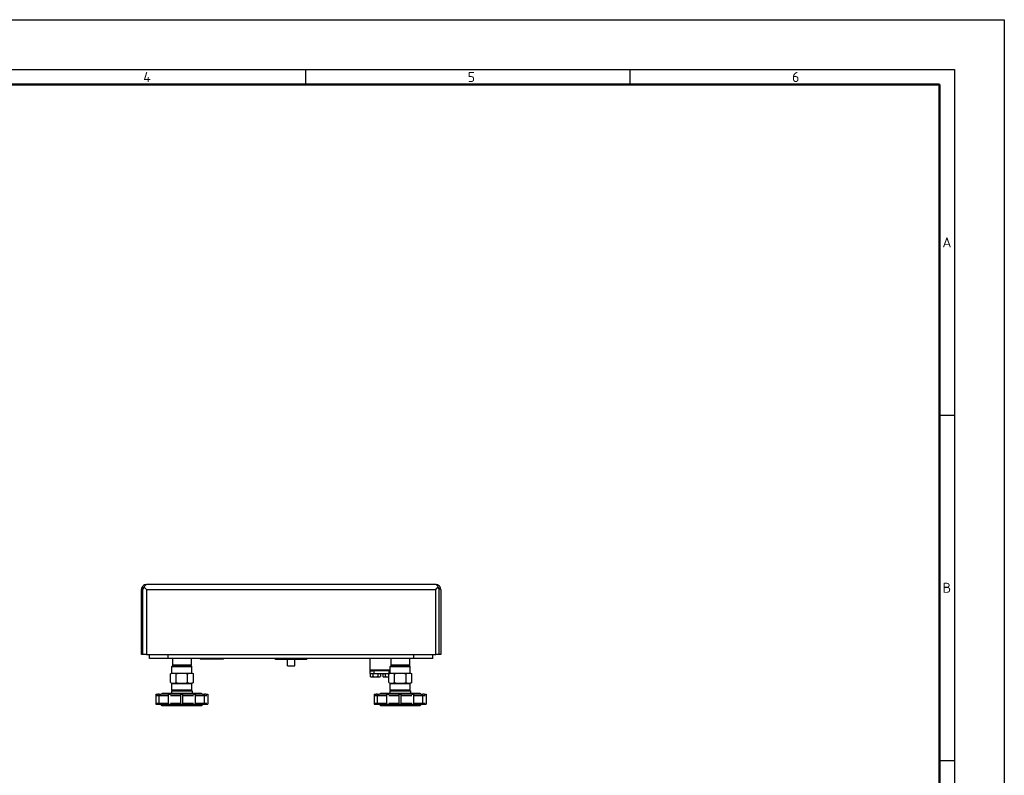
# Model space of a CAD drawing. Header units: millimetres. Extents: x 0 to 1680, y 0 to 1188.
# Tile 7 of 7: x 891 to 1680, y 582 to 1188. Entities that reach past the tile are written whole.
import ezdxf

# ---------------------------------------------------------------- set-up
doc = ezdxf.new("R2010")
doc.units = ezdxf.units.MM
doc.header["$LTSCALE"] = 4
for name, color, linetype in [('3_ALL_AXES', 7, 'Continuous'), ('A_ACHSEN', 7, 'Continuous'), ('AXES', 7, 'Continuous'), ('SURFACE_ELEMENTS', 7, 'Continuous')]:
    doc.layers.add(name, color=color, linetype=linetype)
doc.layers.add('AM_BOR', color=7, linetype='Continuous', lineweight=50)
doc.styles.add('Note', font='isocpeur.ttf')

# ---------------------------------------------------------------- blocks, each defined once
blk = doc.blocks.new('MT_ISO_A3')
at = {"layer": 'AM_BOR', "lineweight": 25}
for p, q in [((20, 287), (410, 287)), ((280, 287), (280, 284)), ((345, 287), (345, 284)), ((410, 287), (410, 10)), ((407, 217.75), (410, 217.75)), ((407, 148.5), (410, 148.5))]:
    blk.add_line(p, q, dxfattribs=at)
at = {"layer": 'AM_BOR', "lineweight": 50}
for p, q in [((23, 284), (407, 284)), ((407, 284), (407, 13))]:
    blk.add_line(p, q, dxfattribs=at)
at = {"layer": 'Defpoints', "lineweight": 25}
for p, q in [((0, 297), (420, 297)), ((420, 297), (420, 0))]:
    blk.add_line(p, q, dxfattribs=at)
at = {"layer": 'AM_BOR', "lineweight": 25, "char_height": 2, "style": 'Note'}
for s, insert, attachment_point in [('\\fISOCPEUR|b0|i0;\\H2.0000;4', (247.5, 285.5), 4), ('\\fISOCPEUR|b0|i0;\\H2.0000;5', (312.5, 285.5), 4), ('\\fISOCPEUR|b0|i0;\\H2.0000;6', (377.5, 285.5), 4), ('\\fISOCPEUR|b0|i0;\\H2.0000;A', (408.5, 252.37), 5), ('\\fISOCPEUR|b0|i0;\\H2.0000;B', (408.5, 183.12), 5)]:
    blk.add_mtext(s, dxfattribs=dict(at, insert=insert, attachment_point=attachment_point))

msp = doc.modelspace()

# ---------------------------------------------------------------- linework, layer by layer
at = {"color": 7, "linetype": 'Continuous'}
for p, q in [((1224.39, 735.06), (992.49, 735.06)), ((988.49, 679.06), (988.49, 731.06)), ((990.59, 733.01), (992.54, 731.06)), ((1224.33, 731.06), (1226.28, 733.01)), ((1228.39, 731.06), (1228.39, 679.06)), ((989.69, 679.06), (988.49, 679.06)), ((992.54, 679.06), (989.69, 679.06)), ((992.54, 679.06), (1224.33, 679.06)), ((994.94, 675.86), (994.94, 679.06)), ((1009.94, 675.86), (1009.94, 679.06)), ((1206.94, 675.86), (1206.94, 679.06)), ((1221.94, 675.86), (1221.94, 679.06)), ((1227.19, 679.06), (1224.33, 679.06)), ((1228.39, 679.06), (1227.19, 679.06)), ((1009.94, 675.86), (994.94, 675.86)), ((1206.94, 675.86), (1009.94, 675.86)), ((1013.44, 675.86), (1013.44, 670.36)), ((1028.44, 675.86), (1028.44, 670.36)), ((1039.89, 675.36), (1036.05, 675.36)), ((1049.99, 675.36), (1039.89, 675.36)), ((1053.82, 675.36), (1049.99, 675.36)), ((1095.94, 674.86), (1095.94, 675.86)), ((1120.94, 674.86), (1095.94, 674.86)), ((1105.44, 669.86), (1105.44, 674.86)), ((1111.44, 669.86), (1111.44, 674.86)), ((1120.94, 674.86), (1120.94, 675.86)), ((1188.44, 675.86), (1188.44, 670.36)), ((1203.44, 675.86), (1203.44, 670.36)), ((1221.94, 675.86), (1206.94, 675.86)), ((1011.7, 656.64), (1011.7, 663.4)), ((1013.44, 669.86), (1012.94, 669.36)), ((1012.94, 664.11), (1012.94, 669.36)), ((1012.94, 669.36), (1028.94, 669.36)), ((1013.94, 669.86), (1013.44, 670.36)), ((1028.44, 670.36), (1013.44, 670.36)), ((1013.44, 669.86), (1013.94, 669.86)), ((1013.94, 669.86), (1015.44, 669.86)), ((1015.44, 669.86), (1015.94, 669.86)), ((1015.94, 669.86), (1016.69, 669.86)), ((1016.32, 656.64), (1016.32, 663.4)), ((1016.69, 669.86), (1025.19, 669.86)), ((1025.19, 669.86), (1025.94, 669.86)), ((1025.56, 656.64), (1025.56, 663.4)), ((1025.94, 669.86), (1026.44, 669.86)), ((1026.44, 669.86), (1027.94, 669.86)), ((1027.94, 669.86), (1028.44, 670.36)), ((1027.94, 669.86), (1028.44, 669.86)), ((1028.44, 669.86), (1028.94, 669.36)), ((1028.94, 664.11), (1028.94, 669.36)), ((1030.18, 656.64), (1030.18, 663.4)), ((1172.44, 665.86), (1171.94, 666.36)), ((1180.94, 666.36), (1171.94, 666.36)), ((1174.29, 665.86), (1173.95, 665.86)), ((1174.94, 665.86), (1174.29, 665.86)), ((1175.94, 665.86), (1174.94, 665.86)), ((1177.59, 665.86), (1175.94, 665.86)), ((1177.94, 665.86), (1177.59, 665.86)), ((1178.19, 665.86), (1177.94, 665.86)), ((1180.94, 665.86), (1178.19, 665.86)), ((1187.94, 666.36), (1180.94, 666.36)), ((1183.69, 665.86), (1180.94, 665.86)), ((1183.94, 665.86), (1183.69, 665.86)), ((1184.29, 665.86), (1183.94, 665.86)), ((1185.94, 665.86), (1184.29, 665.86)), ((1186.94, 665.86), (1185.94, 665.86)), ((1186.7, 656.64), (1186.7, 663.4)), ((1187.59, 665.86), (1186.94, 665.86)), ((1187.93, 665.86), (1187.59, 665.86)), ((1188.44, 669.86), (1187.94, 669.36)), ((1187.94, 664.11), (1187.94, 669.36)), ((1187.94, 669.36), (1203.94, 669.36)), ((1188.94, 669.86), (1188.44, 670.36)), ((1203.44, 670.36), (1188.44, 670.36)), ((1188.44, 669.86), (1188.94, 669.86)), ((1188.94, 669.86), (1190.44, 669.86)), ((1190.44, 669.86), (1190.94, 669.86)), ((1190.94, 669.86), (1191.69, 669.86)), ((1191.32, 656.64), (1191.32, 663.4)), ((1191.69, 669.86), (1200.19, 669.86)), ((1200.19, 669.86), (1200.94, 669.86)), ((1200.56, 656.64), (1200.56, 663.4)), ((1200.94, 669.86), (1201.44, 669.86)), ((1201.44, 669.86), (1202.94, 669.86)), ((1202.94, 669.86), (1203.44, 670.36)), ((1202.94, 669.86), (1203.44, 669.86)), ((1203.44, 669.86), (1203.94, 669.36)), ((1203.94, 664.11), (1203.94, 669.36)), ((1205.18, 656.64), (1205.18, 663.4)), ((1011.7, 656.64), (1013.47, 655.61)), ((1012.94, 650.36), (1012.94, 655.61)), ((1012.94, 655.61), (1013.47, 655.61)), ((1013.47, 655.61), (1028.4, 655.61)), ((1030.18, 656.64), (1028.4, 655.61)), ((1028.4, 655.61), (1028.94, 655.61)), ((1028.94, 650.36), (1028.94, 655.61)), ((1186.7, 656.64), (1188.47, 655.61)), ((1187.94, 650.36), (1187.94, 655.61)), ((1187.94, 655.61), (1188.47, 655.61)), ((1188.47, 655.61), (1203.4, 655.61)), ((1205.18, 656.64), (1203.4, 655.61)), ((1203.4, 655.61), (1203.94, 655.61)), ((1203.94, 650.36), (1203.94, 655.61)), ((1002.82, 647.16), (1002.24, 647.16)), ((1004.69, 647.16), (1004.42, 647.16)), ((1005.39, 647.86), (1004.69, 647.16)), ((1010.14, 647.16), (1004.69, 647.16)), ((1005.39, 647.86), (1012.69, 647.86)), ((1020.14, 647.16), (1011.74, 647.16)), ((1012.69, 649.86), (1012.69, 647.86)), ((1012.69, 647.86), (1029.19, 647.86)), ((1013.44, 649.86), (1012.94, 650.36)), ((1028.94, 650.36), (1012.94, 650.36)), ((1030.14, 647.16), (1021.74, 647.16)), ((1028.44, 649.86), (1028.94, 650.36)), ((1029.19, 649.86), (1029.19, 647.86)), ((1029.19, 647.86), (1036.49, 647.86)), ((1037.19, 647.16), (1031.74, 647.16)), ((1036.49, 647.86), (1037.19, 647.16)), ((1037.46, 647.16), (1037.19, 647.16)), ((1039.64, 647.16), (1039.06, 647.16)), ((1177.82, 647.16), (1177.24, 647.16)), ((1179.69, 647.16), (1179.42, 647.16)), ((1180.39, 647.86), (1179.69, 647.16)), ((1185.14, 647.16), (1179.69, 647.16)), ((1180.39, 647.86), (1187.69, 647.86)), ((1195.14, 647.16), (1186.74, 647.16)), ((1187.69, 649.86), (1187.69, 647.86)), ((1187.69, 647.86), (1204.19, 647.86)), ((1188.44, 649.86), (1187.94, 650.36)), ((1203.94, 650.36), (1187.94, 650.36)), ((1205.14, 647.16), (1196.74, 647.16)), ((1203.44, 649.86), (1203.94, 650.36)), ((1204.19, 649.86), (1204.19, 647.86)), ((1204.19, 647.86), (1211.49, 647.86)), ((1212.19, 647.16), (1206.74, 647.16)), ((1211.49, 647.86), (1212.19, 647.16)), ((1212.46, 647.16), (1212.19, 647.16)), ((1214.64, 647.16), (1214.06, 647.16)), ((1001.74, 639.16), (1002.82, 639.16)), ((1005.24, 637.86), (1003.94, 639.16)), ((1004.42, 639.16), (1010.14, 639.16)), ((1011.74, 639.16), (1020.14, 639.16)), ((1021.74, 639.16), (1030.14, 639.16)), ((1031.74, 639.16), (1037.46, 639.16)), ((1036.64, 637.86), (1037.94, 639.16)), ((1039.06, 639.16), (1040.14, 639.16)), ((1176.74, 639.16), (1177.82, 639.16)), ((1180.24, 637.86), (1178.94, 639.16)), ((1179.42, 639.16), (1185.14, 639.16)), ((1186.74, 639.16), (1195.14, 639.16)), ((1196.74, 639.16), (1205.14, 639.16)), ((1206.74, 639.16), (1212.46, 639.16)), ((1211.64, 637.86), (1212.94, 639.16)), ((1214.06, 639.16), (1215.14, 639.16)), ((1036.64, 637.86), (1005.24, 637.86)), ((1211.64, 637.86), (1180.24, 637.86))]:
    msp.add_line(p, q, dxfattribs=at)
at = {"color": 3, "linetype": 'Continuous'}
for p, q in [((989.69, 679.06), (989.69, 731.06)), ((989.69, 679.06), (989.69, 731.06)), ((1227.19, 679.06), (1227.19, 731.06)), ((1227.19, 679.06), (1227.19, 731.06)), ((1012.69, 649.86), (1013.44, 649.86)), ((1013.44, 649.86), (1015.35, 649.86)), ((1015.35, 649.86), (1015.44, 649.86)), ((1015.44, 649.86), (1015.94, 649.86)), ((1015.94, 649.86), (1020.94, 649.86)), ((1020.94, 649.86), (1025.94, 649.86)), ((1025.94, 649.86), (1026.44, 649.86)), ((1026.44, 649.86), (1026.52, 649.86)), ((1026.52, 649.86), (1028.44, 649.86)), ((1028.44, 649.86), (1029.19, 649.86)), ((1187.69, 649.86), (1188.44, 649.86)), ((1188.44, 649.86), (1190.35, 649.86)), ((1190.35, 649.86), (1190.44, 649.86)), ((1190.44, 649.86), (1190.94, 649.86)), ((1190.94, 649.86), (1195.94, 649.86)), ((1195.94, 649.86), (1200.94, 649.86)), ((1200.94, 649.86), (1201.44, 649.86)), ((1201.44, 649.86), (1201.52, 649.86)), ((1201.52, 649.86), (1203.44, 649.86)), ((1203.44, 649.86), (1204.19, 649.86))]:
    msp.add_line(p, q, dxfattribs=at)
at = {"color": 9, "linetype": 'Continuous'}
for p, q in [((992.54, 731.06), (992.54, 679.06)), ((992.54, 731.06), (1224.33, 731.06)), ((1224.33, 679.06), (1224.33, 731.06)), ((1036.44, 675.61), (1035.62, 675.61)), ((1038.44, 675.61), (1036.44, 675.61)), ((1038.57, 675.61), (1038.44, 675.61)), ((1039.89, 675.61), (1038.57, 675.61)), ((1039.89, 675.86), (1039.89, 675.61)), ((1049.99, 675.61), (1039.89, 675.61)), ((1039.89, 675.36), (1039.89, 675.61)), ((1049.99, 675.86), (1049.99, 675.61)), ((1049.99, 675.36), (1049.99, 675.61)), ((1053.44, 675.61), (1049.99, 675.61)), ((1054.25, 675.61), (1053.44, 675.61)), ((1002.82, 645.86), (1000.94, 645.86)), ((1000.94, 639.96), (1002.82, 639.96)), ((1010.14, 645.86), (1002.82, 645.86)), ((1002.82, 639.96), (1010.14, 639.96)), ((1020.14, 645.86), (1011.74, 645.86)), ((1011.74, 639.96), (1020.14, 639.96)), ((1030.14, 645.86), (1021.74, 645.86)), ((1021.74, 639.96), (1030.14, 639.96)), ((1039.06, 645.86), (1031.74, 645.86)), ((1031.74, 639.96), (1039.06, 639.96)), ((1040.94, 645.86), (1039.06, 645.86)), ((1039.06, 639.96), (1040.94, 639.96)), ((1177.82, 645.86), (1175.94, 645.86)), ((1175.94, 639.96), (1177.82, 639.96)), ((1185.14, 645.86), (1177.82, 645.86)), ((1177.82, 639.96), (1185.14, 639.96)), ((1195.14, 645.86), (1186.74, 645.86)), ((1186.74, 639.96), (1195.14, 639.96)), ((1205.14, 645.86), (1196.74, 645.86)), ((1196.74, 639.96), (1205.14, 639.96)), ((1214.06, 645.86), (1206.74, 645.86)), ((1206.74, 639.96), (1214.06, 639.96)), ((1215.94, 645.86), (1214.06, 645.86)), ((1214.06, 639.96), (1215.94, 639.96))]:
    msp.add_line(p, q, dxfattribs=at)
at = {"color": 7, "linetype": 'Continuous'}
for points in [[(990.59, 733.01), (991.51, 732.1), (992.54, 731.06)], [(1224.33, 731.06), (1225.37, 732.1), (1226.28, 733.01)]]:
    msp.add_lwpolyline(points, dxfattribs=at)
for centre, radius, start, end in [((992.49, 731.06), 4, 136.24076, 150.83616), ((992.49, 731.06), 4, 90, 136.24076), ((1224.39, 731.06), 4, 43.75924, 90), ((1224.39, 731.06), 4, 29.16384, 43.75924), ((992.49, 731.06), 4, 150.83616, 180), ((1224.39, 731.06), 4, 0, 29.16384), ((1035.19, 675.36), 0.5, 30, 90), ((1036.05, 675.86), 0.5, 210, 270), ((1053.82, 675.86), 0.5, 270, 330), ((1054.69, 675.36), 0.5, 90, 150), ((1002.24, 645.86), 1.3, 110.92876, 112.82377), ((1002.24, 645.86), 1.3, 90, 110.92876), ((1039.64, 645.86), 1.3, 69.07124, 90), ((1039.64, 645.86), 1.3, 67.17623, 69.07124), ((1177.24, 645.86), 1.3, 110.92876, 112.82377), ((1177.24, 645.86), 1.3, 90, 110.92876), ((1214.64, 645.86), 1.3, 69.07124, 90), ((1214.64, 645.86), 1.3, 67.17623, 69.07124)]:
    msp.add_arc(centre, radius, start, end, dxfattribs=at)
at = {"color": 3, "linetype": 'Continuous'}
for centre, start, end in [((992.49, 731.06), 157.5, 180), ((992.49, 731.06), 130.75909, 157.5), ((1224.39, 731.06), 22.5, 49.24091), ((1224.39, 731.06), 0, 22.5)]:
    msp.add_arc(centre, 2.8, start, end, dxfattribs=at)
at = {"color": 7, "linetype": 'Continuous'}
for points, knots in [([(990.59, 733.01), (990.76, 733.33), (991.07, 733.9), (991.46, 734.43), (991.66, 734.64)], [0, 0, 0, 0, 0.554987, 1, 1, 1, 1]), ([(991.66, 734.64), (991.78, 734.76), (992.03, 734.97), (992.35, 735.06), (992.49, 735.06)], [0, 0, 0, 0, 0.548906, 1, 1, 1, 1]), ([(1225.21, 734.64), (1225.09, 734.76), (1224.85, 734.97), (1224.53, 735.06), (1224.39, 735.06)], [0, 0, 0, 0, 0.548906, 1, 1, 1, 1]), ([(1226.28, 733.01), (1226.12, 733.33), (1225.8, 733.9), (1225.42, 734.43), (1225.21, 734.64)], [0, 0, 0, 0, 0.554987, 1, 1, 1, 1]), ([(988.99, 733.01), (989.06, 732.66), (989.22, 731.99), (989.5, 731.35), (989.69, 731.06)], [0, 0, 0, 0, 0.50935, 1, 1, 1, 1]), ([(989.69, 731.06), (989.88, 731.36), (990.21, 731.99), (990.47, 732.66), (990.59, 733.01)], [0, 0, 0, 0, 0.487283, 1, 1, 1, 1]), ([(1226.28, 733.01), (1226.4, 732.66), (1226.67, 731.99), (1227, 731.36), (1227.19, 731.06)], [0, 0, 0, 0, 0.512717, 1, 1, 1, 1]), ([(1227.19, 731.06), (1227.37, 731.35), (1227.65, 731.99), (1227.81, 732.66), (1227.88, 733.01)], [0, 0, 0, 0, 0.490648, 1, 1, 1, 1]), ([(1011.7, 656.64), (1012.06, 656.43), (1012.8, 656.07), (1014.01, 655.85), (1015.22, 656.07), (1015.95, 656.43), (1016.32, 656.64)], [0, 0, 0, 0, 0.257464, 0.5, 0.742536, 1, 1, 1, 1]), ([(1016.32, 656.64), (1017.07, 656.42), (1018.59, 656.06), (1020.94, 655.85), (1023.28, 656.06), (1024.81, 656.42), (1025.56, 656.64)], [0, 0, 0, 0, 0.25005, 0.5, 0.74995, 1, 1, 1, 1]), ([(1025.56, 656.64), (1025.92, 656.43), (1026.66, 656.07), (1027.87, 655.85), (1029.08, 656.07), (1029.81, 656.43), (1030.18, 656.64)], [0, 0, 0, 0, 0.257464, 0.5, 0.742536, 1, 1, 1, 1]), ([(1186.7, 656.64), (1187.06, 656.43), (1187.8, 656.07), (1189.01, 655.85), (1190.22, 656.07), (1190.95, 656.43), (1191.32, 656.64)], [0, 0, 0, 0, 0.257464, 0.5, 0.742536, 1, 1, 1, 1]), ([(1191.32, 656.64), (1192.07, 656.42), (1193.59, 656.06), (1195.94, 655.85), (1198.28, 656.06), (1199.81, 656.42), (1200.56, 656.64)], [0, 0, 0, 0, 0.25005, 0.5, 0.74995, 1, 1, 1, 1]), ([(1200.56, 656.64), (1200.92, 656.43), (1201.66, 656.07), (1202.87, 655.85), (1204.08, 656.07), (1204.81, 656.43), (1205.18, 656.64)], [0, 0, 0, 0, 0.257464, 0.5, 0.742536, 1, 1, 1, 1])]:
    msp.add_open_spline(points, degree=3, knots=knots, dxfattribs=at)
at = {"layer": '3_ALL_AXES', "color": 7, "linetype": 'Continuous'}
for p, q in [((1171.9, 663.51), (1171.9, 661.37)), ((1172.44, 663.51), (1171.9, 663.51)), ((1172.79, 663.86), (1172.44, 663.51)), ((1172.91, 663.51), (1172.44, 663.51)), ((1173.92, 663.51), (1172.91, 663.51)), ((1175.94, 663.51), (1173.92, 663.51)), ((1173.92, 663.51), (1173.92, 661.37)), ((1177.96, 663.51), (1175.94, 663.51)), ((1178.97, 663.51), (1177.96, 663.51)), ((1177.96, 663.51), (1177.96, 661.37)), ((1179.44, 663.51), (1178.97, 663.51)), ((1179.09, 663.86), (1179.44, 663.51)), ((1179.98, 663.51), (1179.44, 663.51)), ((1179.98, 663.51), (1179.98, 661.37)), ((1181.9, 663.51), (1181.9, 661.37)), ((1182.44, 663.51), (1181.9, 663.51)), ((1182.79, 663.86), (1182.44, 663.51)), ((1182.91, 663.51), (1182.44, 663.51)), ((1183.92, 663.51), (1182.91, 663.51)), ((1185.94, 663.51), (1183.92, 663.51)), ((1183.92, 663.51), (1183.92, 661.37)), ((1186.9, 663.51), (1185.94, 663.51)), ((1171.9, 661.37), (1171.9, 661.37)), ((1172.44, 661.06), (1171.9, 661.37)), ((1171.9, 661.37), (1171.9, 661.37)), ((1171.9, 661.37), (1171.9, 661.37)), ((1172.44, 661.06), (1172.91, 661.06)), ((1172.91, 661.06), (1175.94, 661.06)), ((1175.94, 661.06), (1178.97, 661.06)), ((1178.97, 661.06), (1179.44, 661.06)), ((1179.44, 661.06), (1179.98, 661.37)), ((1179.98, 661.37), (1179.98, 661.37)), ((1181.9, 661.37), (1181.9, 661.37)), ((1182.44, 661.06), (1181.9, 661.37)), ((1181.9, 661.37), (1181.9, 661.37)), ((1181.9, 661.37), (1181.9, 661.37)), ((1182.44, 661.06), (1182.91, 661.06)), ((1182.91, 661.06), (1185.94, 661.06)), ((1185.94, 661.06), (1186.7, 661.06))]:
    msp.add_line(p, q, dxfattribs=at)
msp.add_arc((1185.94, 667.32), 6.26, 270.05628, 277.00125, dxfattribs=at)
for points, knots in [([(1171.9, 661.37), (1171.98, 661.33), (1172.14, 661.24), (1172.39, 661.14), (1172.65, 661.08), (1172.82, 661.06), (1172.91, 661.06)], [0, 0, 0, 0, 0.261552, 0.514378, 0.759513, 1, 1, 1, 1]), ([(1172.91, 661.06), (1172.99, 661.06), (1173.17, 661.08), (1173.42, 661.14), (1173.68, 661.24), (1173.84, 661.33), (1173.92, 661.37)], [0, 0, 0, 0, 0.240451, 0.485571, 0.738411, 1, 1, 1, 1]), ([(1173.92, 661.37), (1174.25, 661.28), (1174.75, 661.16), (1175.43, 661.08), (1175.77, 661.06), (1175.94, 661.06)], [0, 0, 0, 0, 0.499901, 0.749952, 1, 1, 1, 1]), ([(1175.94, 661.06), (1176.11, 661.06), (1176.45, 661.08), (1177.13, 661.16), (1177.63, 661.28), (1177.96, 661.37)], [0, 0, 0, 0, 0.250048, 0.500099, 1, 1, 1, 1]), ([(1177.96, 661.37), (1178.04, 661.33), (1178.2, 661.24), (1178.46, 661.14), (1178.71, 661.08), (1178.88, 661.06), (1178.97, 661.06)], [0, 0, 0, 0, 0.261697, 0.514565, 0.75964, 1, 1, 1, 1]), ([(1178.97, 661.06), (1179.06, 661.06), (1179.23, 661.08), (1179.48, 661.14), (1179.73, 661.24), (1179.9, 661.33), (1179.98, 661.37)], [0, 0, 0, 0, 0.240396, 0.485486, 0.73834, 1, 1, 1, 1]), ([(1181.9, 661.37), (1181.98, 661.33), (1182.14, 661.24), (1182.39, 661.14), (1182.65, 661.08), (1182.82, 661.06), (1182.91, 661.06)], [0, 0, 0, 0, 0.261552, 0.514378, 0.759513, 1, 1, 1, 1]), ([(1182.91, 661.06), (1182.99, 661.06), (1183.17, 661.08), (1183.42, 661.14), (1183.68, 661.24), (1183.84, 661.33), (1183.92, 661.37)], [0, 0, 0, 0, 0.240451, 0.485571, 0.738411, 1, 1, 1, 1]), ([(1183.92, 661.37), (1184.25, 661.28), (1184.75, 661.16), (1185.43, 661.08), (1185.77, 661.06), (1185.94, 661.06)], [0, 0, 0, 0, 0.499901, 0.749952, 1, 1, 1, 1])]:
    msp.add_open_spline(points, degree=3, knots=knots, dxfattribs=at)
at = {"layer": 'A_ACHSEN', "color": 7, "linetype": 'Continuous'}
msp.add_line((1105.44, 669.86), (1111.44, 669.86), dxfattribs=at)
at = {"layer": 'AXES', "color": 7, "linetype": 'Continuous'}
for p, q in [((1171.94, 666.36), (1171.94, 675.86)), ((1011.7, 663.4), (1012.94, 664.11)), ((1012.94, 664.11), (1014.01, 664.11)), ((1014.01, 664.11), (1020.94, 664.11)), ((1030.18, 663.4), (1028.94, 664.11)), ((1171.94, 663.86), (1171.94, 665.86)), ((1171.94, 665.86), (1172.44, 665.86)), ((1172.44, 665.86), (1173.94, 665.86)), ((1173.94, 665.86), (1173.95, 665.86)), ((1186.7, 663.4), (1187.94, 664.11)), ((1187.93, 665.86), (1187.94, 665.86)), ((1187.94, 664.11), (1189.01, 664.11)), ((1189.01, 664.11), (1195.94, 664.11)), ((1205.18, 663.4), (1203.94, 664.11))]:
    msp.add_line(p, q, dxfattribs=at)
at = {"layer": 'AXES', "color": 3, "linetype": 'Continuous'}
for p, q in [((1171.94, 663.86), (1173.21, 663.86)), ((1173.21, 663.86), (1173.94, 663.86)), ((1173.94, 663.86), (1174.94, 663.86)), ((1174.94, 663.86), (1186.94, 663.86)), ((1186.94, 663.86), (1187.5, 663.86))]:
    msp.add_line(p, q, dxfattribs=at)
at = {"layer": 'AXES', "color": 9, "linetype": 'Continuous'}
for p, q in [((1174.94, 663.86), (1174.94, 665.86)), ((1186.94, 663.86), (1186.94, 665.86))]:
    msp.add_line(p, q, dxfattribs=at)
at = {"layer": 'AXES', "color": 6, "linetype": 'Continuous'}
for p, q in [((1000.14, 647.16), (1001.74, 647.16)), ((1000.14, 647.16), (1000.14, 639.16)), ((1001.74, 647.16), (1001.74, 647.05)), ((1002.82, 647.16), (1002.92, 647.16)), ((1002.82, 639.16), (1002.82, 647.16)), ((1002.92, 647.16), (1004.42, 647.16)), ((1010.14, 647.16), (1010.54, 647.16)), ((1010.14, 639.16), (1010.14, 647.16)), ((1010.54, 647.16), (1011.74, 647.16)), ((1020.14, 647.16), (1020.94, 647.16)), ((1020.14, 639.16), (1020.14, 647.16)), ((1020.94, 647.16), (1021.74, 647.16)), ((1021.74, 639.16), (1021.74, 647.16)), ((1030.14, 647.16), (1031.34, 647.16)), ((1031.34, 647.16), (1031.74, 647.16)), ((1031.74, 639.16), (1031.74, 647.16)), ((1037.46, 647.16), (1038.95, 647.16)), ((1038.95, 647.16), (1039.06, 647.16)), ((1039.06, 639.16), (1039.06, 647.16)), ((1040.14, 647.16), (1041.74, 647.16)), ((1040.14, 647.16), (1040.14, 647.05)), ((1041.74, 647.16), (1041.74, 639.16)), ((1175.14, 647.16), (1176.74, 647.16)), ((1175.14, 647.16), (1175.14, 639.16)), ((1176.74, 647.16), (1176.74, 647.05)), ((1177.82, 647.16), (1177.92, 647.16)), ((1177.82, 639.16), (1177.82, 647.16)), ((1177.92, 647.16), (1179.42, 647.16)), ((1185.14, 647.16), (1185.54, 647.16)), ((1185.14, 639.16), (1185.14, 647.16)), ((1185.54, 647.16), (1186.74, 647.16)), ((1195.14, 647.16), (1195.94, 647.16)), ((1195.14, 639.16), (1195.14, 647.16)), ((1195.94, 647.16), (1196.74, 647.16)), ((1196.74, 639.16), (1196.74, 647.16)), ((1205.14, 647.16), (1206.34, 647.16)), ((1206.34, 647.16), (1206.74, 647.16)), ((1206.74, 639.16), (1206.74, 647.16)), ((1212.46, 647.16), (1213.95, 647.16)), ((1213.95, 647.16), (1214.06, 647.16)), ((1214.06, 639.16), (1214.06, 647.16)), ((1215.14, 647.16), (1216.74, 647.16)), ((1215.14, 647.16), (1215.14, 647.05)), ((1216.74, 647.16), (1216.74, 639.16)), ((1000.14, 639.16), (1001.74, 639.16)), ((1002.82, 639.16), (1002.92, 639.16)), ((1002.92, 639.16), (1004.42, 639.16)), ((1010.14, 639.16), (1010.54, 639.16)), ((1010.54, 639.16), (1011.74, 639.16)), ((1020.14, 639.16), (1020.94, 639.16)), ((1020.94, 639.16), (1021.74, 639.16)), ((1030.14, 639.16), (1031.34, 639.16)), ((1031.34, 639.16), (1031.74, 639.16)), ((1037.46, 639.16), (1038.95, 639.16)), ((1038.95, 639.16), (1039.06, 639.16)), ((1040.14, 639.16), (1041.74, 639.16)), ((1175.14, 639.16), (1176.74, 639.16)), ((1177.82, 639.16), (1177.92, 639.16)), ((1177.92, 639.16), (1179.42, 639.16)), ((1185.14, 639.16), (1185.54, 639.16)), ((1185.54, 639.16), (1186.74, 639.16)), ((1195.14, 639.16), (1195.94, 639.16)), ((1195.94, 639.16), (1196.74, 639.16)), ((1205.14, 639.16), (1206.34, 639.16)), ((1206.34, 639.16), (1206.74, 639.16)), ((1212.46, 639.16), (1213.95, 639.16)), ((1213.95, 639.16), (1214.06, 639.16)), ((1215.14, 639.16), (1216.74, 639.16))]:
    msp.add_line(p, q, dxfattribs=at)
at = {"layer": 'AXES', "color": 7, "linetype": 'Continuous'}
for points, knots in [([(1011.7, 663.4), (1012.06, 663.6), (1012.8, 663.96), (1013.61, 664.11), (1014.01, 664.11)], [0, 0, 0, 0, 0.514917, 1, 1, 1, 1]), ([(1014.01, 664.11), (1014.4, 664.11), (1015.22, 663.96), (1015.95, 663.6), (1016.32, 663.4)], [0, 0, 0, 0, 0.485083, 1, 1, 1, 1]), ([(1016.32, 663.4), (1017.07, 663.61), (1018.59, 663.97), (1020.16, 664.11), (1020.94, 664.11)], [0, 0, 0, 0, 0.500102, 1, 1, 1, 1]), ([(1020.94, 664.11), (1021.72, 664.11), (1023.28, 663.97), (1024.81, 663.61), (1025.56, 663.4)], [0, 0, 0, 0, 0.499898, 1, 1, 1, 1]), ([(1020.94, 664.11), (1022.27, 664.11), (1024.16, 664.11), (1026.47, 664.11), (1027.44, 664.11), (1027.87, 664.11)], [0, 0, 0, 0, 0.57735, 0.816494, 1, 1, 1, 1]), ([(1025.56, 663.4), (1025.92, 663.6), (1026.66, 663.96), (1027.47, 664.11), (1027.87, 664.11)], [0, 0, 0, 0, 0.514919, 1, 1, 1, 1]), ([(1027.87, 664.11), (1028.26, 664.11), (1029.08, 663.96), (1029.81, 663.6), (1030.18, 663.4)], [0, 0, 0, 0, 0.485081, 1, 1, 1, 1]), ([(1027.87, 664.11), (1028.02, 664.11), (1028.38, 664.11), (1028.73, 664.11), (1028.94, 664.11)], [0, 0, 0, 0, 0.431829, 1, 1, 1, 1]), ([(1186.7, 663.4), (1187.06, 663.6), (1187.8, 663.96), (1188.61, 664.11), (1189.01, 664.11)], [0, 0, 0, 0, 0.514917, 1, 1, 1, 1]), ([(1189.01, 664.11), (1189.4, 664.11), (1190.22, 663.96), (1190.95, 663.6), (1191.32, 663.4)], [0, 0, 0, 0, 0.485083, 1, 1, 1, 1]), ([(1191.32, 663.4), (1192.07, 663.61), (1193.59, 663.97), (1195.16, 664.11), (1195.94, 664.11)], [0, 0, 0, 0, 0.500102, 1, 1, 1, 1]), ([(1195.94, 664.11), (1196.72, 664.11), (1198.28, 663.97), (1199.81, 663.61), (1200.56, 663.4)], [0, 0, 0, 0, 0.499898, 1, 1, 1, 1]), ([(1195.94, 664.11), (1197.27, 664.11), (1199.16, 664.11), (1201.47, 664.11), (1202.44, 664.11), (1202.87, 664.11)], [0, 0, 0, 0, 0.57735, 0.816494, 1, 1, 1, 1]), ([(1200.56, 663.4), (1200.92, 663.6), (1201.66, 663.96), (1202.47, 664.11), (1202.87, 664.11)], [0, 0, 0, 0, 0.514919, 1, 1, 1, 1]), ([(1202.87, 664.11), (1203.26, 664.11), (1204.08, 663.96), (1204.81, 663.6), (1205.18, 663.4)], [0, 0, 0, 0, 0.485081, 1, 1, 1, 1]), ([(1202.87, 664.11), (1203.02, 664.11), (1203.38, 664.11), (1203.73, 664.11), (1203.94, 664.11)], [0, 0, 0, 0, 0.431829, 1, 1, 1, 1])]:
    msp.add_open_spline(points, degree=3, knots=knots, dxfattribs=at)
at = {"layer": 'SURFACE_ELEMENTS', "color": 6, "linetype": 'Continuous'}
for p, q in [((1095.94, 674.86), (1095.94, 675.86)), ((1120.94, 674.86), (1095.94, 674.86)), ((1120.94, 674.86), (1120.94, 675.86))]:
    msp.add_line(p, q, dxfattribs=at)

# ---------------------------------------------------------------- block references
at = {"lineweight": 0, "xscale": 4, "yscale": 4, "zscale": 4}
msp.add_blockref('MT_ISO_A3', (0, 0), dxfattribs=at)

doc.saveas('drawing.dxf')
